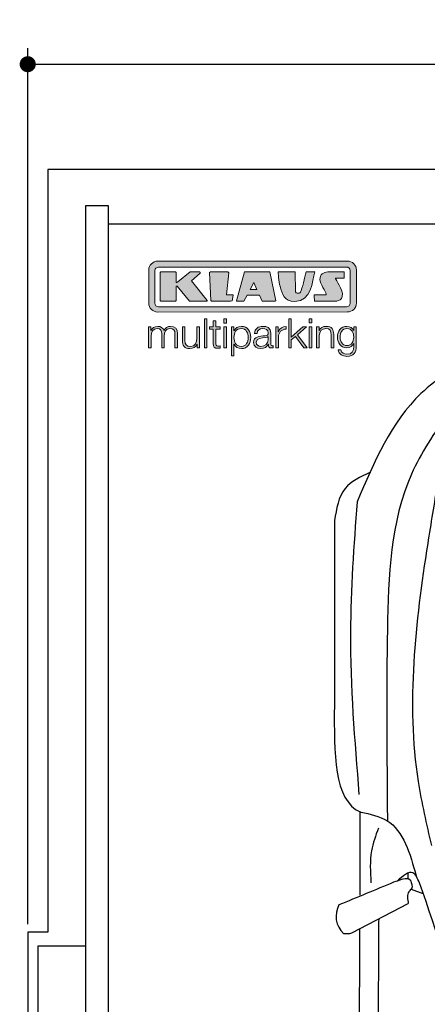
# Model space of a CAD drawing. Header units: millimetres. Extents: x -20 to 5911, y -1152 to 5573.
# Tile 2 of 4: x -20 to 995, y 3120 to 5573. Entities that reach past the tile are written whole.
import ezdxf

# ---------------------------------------------------------------- set-up
doc = ezdxf.new("R2010")
doc.units = ezdxf.units.MM
for name, color, linetype in [('4', 3, 'Continuous'), ('5', 3, 'Continuous'), ('Car', 10, 'Continuous'), ('Logo', 7, 'Continuous')]:
    doc.layers.add(name, color=color, linetype=linetype)
doc.styles.get("Standard").update_dxf_attribs({"font": 'ISOCP.SHX'})
doc.dimstyles.new('GEN-ISO', dxfattribs={"dimscale": 20, "dimtxt": 3.5, "dimasz": 2, "dimexe": 2, "dimexo": 1, "dimgap": 1.5, "dimtad": 1, "dimdec": 1, "dimdsep": 46, "dimtxsty": 'STANDARD', "dimblk": 'PUNKT', "dimcen": 2, "dimclrd": 256, "dimclre": 256, "dimclrt": 2, "dimadec": 0, "dimazin": 0, "dimtp": 0.1, "dimtm": 0.1, "dimtfac": 0.71, "dimtdec": 1, "dimtmove": 2, "dimatfit": 3, "dimldrblk": 'PUNKT', "dimfxl": 1, "dimtolj": 1, "dimarcsym": 0})

# ---------------------------------------------------------------- blocks, each defined once
blk = doc.blocks.new('PUNKT')
at = {"layer": '4', "color": 0, "linetype": 'ByBlock'}
blk.add_line((-0.5, 0), (-1, 0), dxfattribs=at)
at = {"layer": '4', "color": 0, "linetype": 'ByBlock', "const_width": 0.5}
blk.add_lwpolyline([(-0.25, 0, 1), (0.25, 0, 1)], format="xyb", close=True, dxfattribs=at)
blk = doc.blocks.new('*D6')
at = {"layer": '5', "lineweight": -2}
for p, q in [((0, 3320), (0, 5502.1)), ((5400, 3320), (5400, 5502.1)), ((40, 5462.1), (5360, 5462.1))]:
    blk.add_line(p, q, dxfattribs=at)
at = {"layer": 'DEFPOINTS', "color": 0}
for p in [(5400, 5462.1), (0, 3300), (5400, 3300)]:
    blk.add_point(p, dxfattribs=at)
at = {"layer": '5', "lineweight": -2, "xscale": 40, "yscale": 40, "zscale": 40, "rotation": 180}
blk.add_blockref('PUNKT', (0, 5462.1), dxfattribs=at)
at = {"layer": '5', "lineweight": -2, "xscale": 40, "yscale": 40, "zscale": 40}
blk.add_blockref('PUNKT', (5400, 5462.1), dxfattribs=at)
at = {"layer": '5', "color": 2, "insert": (2700, 5527.1), "char_height": 70, "attachment_point": 5}
blk.add_mtext('540', dxfattribs=at)
blk = doc.blocks.new('KLAUS')
at = {"layer": 'Logo'}
h = blk.add_hatch(color=8, dxfattribs=at)
h.dxf.hatch_style = 2
edge = h.paths.add_edge_path()
edge.add_spline(control_points=[(3.6, 29.09), (2.88, 29.09), (2.3, 28.51), (2.3, 27.8), (2.3, 27.8), (2.3, 16.11), (2.3, 16.11), (2.3, 15.39), (2.88, 14.81), (3.6, 14.81), (3.6, 14.81), (71.16, 14.81), (71.16, 14.81), (71.88, 14.81), (72.46, 15.39), (72.46, 16.11), (72.46, 16.11), (72.46, 27.8), (72.46, 27.8), (72.46, 28.51), (71.88, 29.09), (71.16, 29.09), (71.16, 29.09), (3.6, 29.09), (3.6, 29.09), (3.6, 29.09), (3.6, 29.09), (3.6, 29.09)], knot_values=[0, 0, 0, 0, 1, 1, 1, 2, 2, 2, 3, 3, 3, 4, 4, 4, 5, 5, 5, 6, 6, 6, 7, 7, 7, 8, 8, 8, 9, 9, 9, 9], degree=3, periodic=0)
edge = h.paths.add_edge_path()
edge.add_spline(control_points=[(3.35, 31.23), (3.35, 31.23), (71.47, 31.23), (71.47, 31.23), (73.26, 31.23), (74.71, 29.77), (74.71, 27.99), (74.71, 27.99), (74.71, 16.17), (74.71, 16.17), (74.71, 14.38), (73.26, 12.93), (71.47, 12.93), (71.47, 12.93), (3.35, 12.93), (3.35, 12.93), (1.56, 12.93), (0.11, 14.38), (0.11, 16.17), (0.11, 16.17), (0.11, 27.99), (0.11, 27.99), (0.11, 29.77), (1.56, 31.23), (3.35, 31.23), (3.35, 31.23), (3.35, 31.23), (3.35, 31.23)], knot_values=[0, 0, 0, 0, 1, 1, 1, 2, 2, 2, 3, 3, 3, 4, 4, 4, 5, 5, 5, 6, 6, 6, 7, 7, 7, 8, 8, 8, 9, 9, 9, 9], degree=3, periodic=0)
h = blk.add_hatch(color=8, dxfattribs=at)
h.dxf.hatch_style = 2
edge = h.paths.add_edge_path()
edge.add_spline(control_points=[(4.5, 27.33), (4.5, 27.33), (9.7, 27.33), (9.7, 27.33), (9.84, 27.33), (9.96, 27.22), (9.96, 27.08), (9.96, 27.08), (9.96, 23.69), (9.96, 23.69), (9.96, 23.69), (9.94, 23.64), (10.04, 23.59), (10.14, 23.53), (10.2, 23.57), (10.2, 23.57), (10.2, 23.57), (10.51, 23.75), (10.51, 23.75), (10.51, 23.75), (14.94, 27.33), (14.94, 27.33), (14.94, 27.33), (18.41, 27.33), (18.41, 27.33), (18.41, 27.33), (18.49, 27.33), (18.56, 27.2), (18.65, 27.04), (18.53, 26.91), (18.53, 26.91), (18.53, 26.91), (15.49, 24.11), (15.49, 24.11), (15.49, 24.11), (21.14, 17.06), (21.14, 17.06), (21.14, 17.06), (21.13, 16.91), (21.13, 16.91), (21.08, 16.84), (20.99, 16.82), (20.99, 16.82), (20.99, 16.82), (14.7, 16.82), (14.7, 16.82), (14.7, 16.82), (10.26, 22.17), (10.26, 22.17), (10.26, 22.17), (10.19, 22.24), (10.08, 22.21), (9.97, 22.18), (9.96, 22.11), (9.96, 22.11), (9.96, 22.11), (9.96, 17.08), (9.96, 17.08), (9.96, 16.94), (9.84, 16.82), (9.7, 16.82), (9.7, 16.82), (4.5, 16.82), (4.5, 16.82), (4.36, 16.82), (4.25, 16.94), (4.25, 17.08), (4.25, 17.08), (4.25, 27.08), (4.25, 27.08), (4.25, 27.22), (4.36, 27.33), (4.5, 27.33), (4.5, 27.33), (4.5, 27.33), (4.5, 27.33)], knot_values=[0, 0, 0, 0, 1, 1, 1, 2, 2, 2, 3, 3, 3, 4, 4, 4, 5, 5, 5, 6, 6, 6, 7, 7, 7, 8, 8, 8, 9, 9, 9, 10, 10, 10, 11, 11, 11, 12, 12, 12, 13, 13, 13, 14, 14, 14, 15, 15, 15, 16, 16, 16, 17, 17, 17, 18, 18, 18, 19, 19, 19, 20, 20, 20, 21, 21, 21, 22, 22, 22, 23, 23, 23, 24, 24, 24, 25, 25, 25, 25], degree=3, periodic=0)
h = blk.add_hatch(color=8, dxfattribs=at)
h.dxf.hatch_style = 2
h.paths.add_polyline_path([(22.42, 17.06), (21.97, 27.15), (22.24, 27.33), (28.55, 27.33), (28.86, 26.97), (28.01, 19.08), (30.26, 19.07), (30.44, 18.95), (30.08, 16.95), (29.49, 16.82), (22.6, 16.82)])
h = blk.add_hatch(color=8, dxfattribs=at)
h.paths.add_polyline_path([(36.52, 21.01), (38.93, 21.01), (37.87, 23.57)])
h.paths.add_polyline_path([(34.52, 27.33), (43.65, 27.33), (45.76, 16.94), (45.57, 16.82), (40.83, 16.82), (39.89, 18.95), (35.42, 18.95), (34.27, 16.82), (31.78, 16.82), (31.66, 17)])
h = blk.add_hatch(color=8, dxfattribs=at)
h.dxf.hatch_style = 2
edge = h.paths.add_edge_path()
edge.add_spline(control_points=[(52.69, 27.32), (52.69, 27.32), (52.88, 20.14), (52.88, 20.14), (53.01, 19.89), (53.2, 19.77), (53.43, 19.71), (53.91, 19.59), (54.43, 19.57), (54.64, 20.03), (55.23, 21.34), (56.27, 25.45), (56.6, 27.33), (56.6, 27.33), (59.77, 27.33), (59.77, 27.33), (58.77, 23.9), (58.56, 16.82), (52.63, 16.76), (48.72, 16.72), (48.01, 19.35), (47.27, 22.24), (46.89, 23.68), (46.54, 27.33), (46.54, 27.33), (46.54, 27.33), (52.69, 27.32), (52.69, 27.32), (52.69, 27.32), (52.69, 27.32), (52.69, 27.32)], knot_values=[0, 0, 0, 0, 1, 1, 1, 2, 2, 2, 3, 3, 3, 4, 4, 4, 5, 5, 5, 6, 6, 6, 7, 7, 7, 8, 8, 8, 9, 9, 9, 10, 10, 10, 10], degree=3, periodic=0)
h = blk.add_hatch(color=8, dxfattribs=at)
h.dxf.hatch_style = 2
edge = h.paths.add_edge_path()
edge.add_spline(control_points=[(64.46, 27.33), (64.46, 27.33), (70.31, 27.33), (70.31, 27.33), (70.31, 26.52), (70.31, 26.02), (70.31, 25.12), (70.31, 25.12), (67.3, 25.12), (67.3, 25.12), (67.24, 25.04), (67.25, 25.11), (67.25, 24.91), (67.25, 24.88), (69.73, 20.38), (69.73, 19.57), (69.73, 16.4), (67.22, 16.81), (65.9, 16.82), (65.9, 16.82), (59.59, 16.82), (59.59, 16.82), (59.59, 17.76), (59.59, 18.23), (59.59, 19.14), (59.59, 19.14), (63.75, 19.14), (63.75, 19.14), (63.82, 19.22), (63.81, 19.11), (63.81, 19.31), (63.81, 20.32), (61.58, 23.06), (61.58, 24.63), (61.58, 26.33), (62.83, 27.34), (64.46, 27.33), (64.46, 27.33), (64.46, 27.33), (64.46, 27.33)], knot_values=[0, 0, 0, 0, 1, 1, 1, 2, 2, 2, 3, 3, 3, 4, 4, 4, 5, 5, 5, 6, 6, 6, 7, 7, 7, 8, 8, 8, 9, 9, 9, 10, 10, 10, 11, 11, 11, 12, 12, 12, 13, 13, 13, 13], degree=3, periodic=0)
h = blk.add_hatch(color=30, dxfattribs=at)
h.dxf.hatch_style = 2
edge = h.paths.add_edge_path()
edge.add_spline(control_points=[(0, 0), (0, 0), (0.92, 0), (0.92, 0), (0.92, 0), (0.92, 4.22), (0.92, 4.22), (0.94, 5.8), (1.58, 7), (3.18, 7), (4.35, 7), (4.77, 6.15), (4.76, 5.12), (4.76, 5.12), (4.76, 0), (4.76, 0), (4.76, 0), (5.68, 0), (5.68, 0), (5.68, 0), (5.68, 4.27), (5.68, 4.27), (5.68, 5.68), (6.14, 7), (7.73, 7), (9.05, 7), (9.52, 6.32), (9.52, 5.08), (9.52, 5.08), (9.52, 0), (9.52, 0), (9.52, 0), (10.44, 0), (10.44, 0), (10.44, 0), (10.44, 5.12), (10.44, 5.12), (10.44, 6.91), (9.59, 7.77), (7.94, 7.77), (6.94, 7.77), (5.99, 7.29), (5.54, 6.3), (5.26, 7.29), (4.36, 7.77), (3.37, 7.77), (2.17, 7.77), (1.38, 7.19), (0.89, 6.28), (0.89, 6.28), (0.85, 6.28), (0.85, 6.28), (0.85, 6.28), (0.85, 7.55), (0.85, 7.55), (0.85, 7.55), (0, 7.55), (0, 7.55), (0, 7.55), (0, 0), (0, 0), (0, 0), (0, 0), (0, 0)], knot_values=[0, 0, 0, 0, 1, 1, 1, 2, 2, 2, 3, 3, 3, 4, 4, 4, 5, 5, 5, 6, 6, 6, 7, 7, 7, 8, 8, 8, 9, 9, 9, 10, 10, 10, 11, 11, 11, 12, 12, 12, 13, 13, 13, 14, 14, 14, 15, 15, 15, 16, 16, 16, 17, 17, 17, 18, 18, 18, 19, 19, 19, 20, 20, 20, 21, 21, 21, 21], degree=3, periodic=0)
h = blk.add_hatch(color=30, dxfattribs=at)
h.dxf.hatch_style = 2
edge = h.paths.add_edge_path()
edge.add_spline(control_points=[(18.31, 7.55), (18.31, 7.55), (17.39, 7.55), (17.39, 7.55), (17.39, 7.55), (17.39, 3.59), (17.39, 3.59), (17.39, 2.05), (16.7, 0.56), (15.12, 0.56), (13.66, 0.56), (13.15, 1.27), (13.1, 2.64), (13.1, 2.64), (13.1, 7.55), (13.1, 7.55), (13.1, 7.55), (12.18, 7.55), (12.18, 7.55), (12.18, 7.55), (12.18, 2.65), (12.18, 2.65), (12.18, 0.89), (12.93, -0.22), (14.83, -0.22), (15.96, -0.22), (16.95, 0.35), (17.44, 1.36), (17.44, 1.36), (17.47, 1.36), (17.47, 1.36), (17.47, 1.36), (17.47, 0), (17.47, 0), (17.47, 0), (18.31, 0), (18.31, 0), (18.31, 0), (18.31, 7.55), (18.31, 7.55), (18.31, 7.55), (18.31, 7.55), (18.31, 7.55)], knot_values=[0, 0, 0, 0, 1, 1, 1, 2, 2, 2, 3, 3, 3, 4, 4, 4, 5, 5, 5, 6, 6, 6, 7, 7, 7, 8, 8, 8, 9, 9, 9, 10, 10, 10, 11, 11, 11, 12, 12, 12, 13, 13, 13, 14, 14, 14, 14], degree=3, periodic=0)
h = blk.add_hatch(color=30, dxfattribs=at)
h.dxf.hatch_style = 2
h.paths.add_polyline_path([(20.07, 0), (20.99, 0), (20.99, 10.45), (20.07, 10.45)])
h = blk.add_hatch(color=30, dxfattribs=at)
h.dxf.hatch_style = 2
edge = h.paths.add_edge_path()
edge.add_spline(control_points=[(24.22, 9.82), (24.22, 9.82), (23.3, 9.82), (23.3, 9.82), (23.3, 9.82), (23.3, 7.55), (23.3, 7.55), (23.3, 7.55), (21.98, 7.55), (21.98, 7.55), (21.98, 7.55), (21.98, 6.78), (21.98, 6.78), (21.98, 6.78), (23.3, 6.78), (23.3, 6.78), (23.3, 6.78), (23.3, 1.61), (23.3, 1.61), (23.28, 0.32), (23.71, -0.09), (24.94, -0.09), (25.22, -0.09), (25.48, -0.06), (25.76, -0.06), (25.76, -0.06), (25.76, 0.73), (25.76, 0.73), (25.5, 0.7), (25.23, 0.69), (24.97, 0.69), (24.31, 0.73), (24.22, 1.08), (24.22, 1.68), (24.22, 1.68), (24.22, 6.78), (24.22, 6.78), (24.22, 6.78), (25.76, 6.78), (25.76, 6.78), (25.76, 6.78), (25.76, 7.55), (25.76, 7.55), (25.76, 7.55), (24.22, 7.55), (24.22, 7.55), (24.22, 7.55), (24.22, 9.82), (24.22, 9.82), (24.22, 9.82), (24.22, 9.82), (24.22, 9.82)], knot_values=[0, 0, 0, 0, 1, 1, 1, 2, 2, 2, 3, 3, 3, 4, 4, 4, 5, 5, 5, 6, 6, 6, 7, 7, 7, 8, 8, 8, 9, 9, 9, 10, 10, 10, 11, 11, 11, 12, 12, 12, 13, 13, 13, 14, 14, 14, 15, 15, 15, 16, 16, 16, 17, 17, 17, 17], degree=3, periodic=0)
h = blk.add_hatch(color=30, dxfattribs=at)
h.paths.add_polyline_path([(27.1, 0), (28.03, 0), (28.03, 7.55), (27.1, 7.55)])
h.paths.add_polyline_path([(27.1, 8.98), (28.03, 8.98), (28.03, 10.45), (27.1, 10.45)])
h = blk.add_hatch(color=30, dxfattribs=at)
edge = h.paths.add_edge_path()
edge.add_spline(control_points=[(35.84, 3.78), (35.84, 2.21), (35.12, 0.56), (33.37, 0.56), (31.4, 0.56), (30.72, 2.21), (30.72, 3.78), (30.72, 5.49), (31.33, 7), (33.37, 7), (35.12, 7), (35.84, 5.34), (35.84, 3.78), (35.84, 3.78), (35.84, 3.78), (35.84, 3.78)], knot_values=[0, 0, 0, 0, 1, 1, 1, 2, 2, 2, 3, 3, 3, 4, 4, 4, 5, 5, 5, 5], degree=3, periodic=0)
edge = h.paths.add_edge_path()
edge.add_spline(control_points=[(29.79, -2.8), (29.79, -2.8), (30.72, -2.8), (30.72, -2.8), (30.72, -2.8), (30.72, 1.43), (30.72, 1.43), (30.72, 1.43), (30.74, 1.43), (30.74, 1.43), (31.14, 0.35), (32.24, -0.22), (33.37, -0.22), (35.66, -0.22), (36.76, 1.64), (36.76, 3.78), (36.76, 5.91), (35.66, 7.77), (33.37, 7.77), (32.15, 7.77), (31.1, 7.14), (30.67, 6.12), (30.67, 6.12), (30.64, 6.12), (30.64, 6.12), (30.64, 6.12), (30.64, 7.55), (30.64, 7.55), (30.64, 7.55), (29.79, 7.55), (29.79, 7.55), (29.79, 7.55), (29.79, -2.8), (29.79, -2.8), (29.79, -2.8), (29.79, -2.8), (29.79, -2.8)], knot_values=[0, 0, 0, 0, 1, 1, 1, 2, 2, 2, 3, 3, 3, 4, 4, 4, 5, 5, 5, 6, 6, 6, 7, 7, 7, 8, 8, 8, 9, 9, 9, 10, 10, 10, 11, 11, 11, 12, 12, 12, 12], degree=3, periodic=0)
h = blk.add_hatch(color=30, dxfattribs=at)
edge = h.paths.add_edge_path()
edge.add_spline(control_points=[(43.03, 2.93), (43.04, 1.45), (41.8, 0.56), (40.39, 0.56), (39.53, 0.56), (38.71, 1.13), (38.71, 2.05), (38.71, 3.53), (40.66, 3.51), (42.22, 3.79), (42.47, 3.84), (42.88, 3.91), (43, 4.13), (43, 4.13), (43.03, 4.13), (43.03, 4.13), (43.03, 4.13), (43.03, 2.93), (43.03, 2.93), (43.03, 2.93), (43.03, 2.93), (43.03, 2.93)], knot_values=[0, 0, 0, 0, 1, 1, 1, 2, 2, 2, 3, 3, 3, 4, 4, 4, 5, 5, 5, 6, 6, 6, 7, 7, 7, 7], degree=3, periodic=0)
edge = h.paths.add_edge_path()
edge.add_spline(control_points=[(39.03, 5.24), (39.06, 6.47), (39.91, 7), (41.05, 7), (42.14, 7), (43.03, 6.69), (43.03, 5.45), (43.03, 4.61), (42.6, 4.51), (41.84, 4.42), (39.85, 4.19), (37.79, 4.11), (37.79, 1.99), (37.79, 0.47), (38.93, -0.22), (40.32, -0.22), (41.77, -0.22), (42.43, 0.34), (43.07, 1.32), (43.07, 1.32), (43.1, 1.32), (43.1, 1.32), (43.1, 0.53), (43.25, 0), (44.19, 0), (44.43, 0), (44.58, 0.01), (44.79, 0.06), (44.79, 0.06), (44.79, 0.83), (44.79, 0.83), (44.71, 0.81), (44.6, 0.78), (44.49, 0.78), (44.13, 0.78), (43.95, 0.98), (43.95, 1.33), (43.95, 1.33), (43.95, 5.34), (43.95, 5.34), (43.95, 7.36), (42.5, 7.77), (41.17, 7.77), (39.44, 7.77), (38.2, 7.01), (38.11, 5.24), (38.11, 5.24), (39.03, 5.24), (39.03, 5.24), (39.03, 5.24), (39.03, 5.24), (39.03, 5.24)], knot_values=[0, 0, 0, 0, 1, 1, 1, 2, 2, 2, 3, 3, 3, 4, 4, 4, 5, 5, 5, 6, 6, 6, 7, 7, 7, 8, 8, 8, 9, 9, 9, 10, 10, 10, 11, 11, 11, 12, 12, 12, 13, 13, 13, 14, 14, 14, 15, 15, 15, 16, 16, 16, 17, 17, 17, 17], degree=3, periodic=0)
h = blk.add_hatch(color=30, dxfattribs=at)
h.dxf.hatch_style = 2
edge = h.paths.add_edge_path()
edge.add_spline(control_points=[(45.79, 0), (45.79, 0), (46.71, 0), (46.71, 0), (46.71, 0), (46.71, 4.03), (46.71, 4.03), (46.71, 5.59), (47.85, 6.82), (49.52, 6.73), (49.52, 6.73), (49.52, 7.66), (49.52, 7.66), (48.16, 7.72), (47.14, 7), (46.67, 5.78), (46.67, 5.78), (46.64, 5.78), (46.64, 5.78), (46.64, 5.78), (46.64, 7.55), (46.64, 7.55), (46.64, 7.55), (45.79, 7.55), (45.79, 7.55), (45.79, 7.55), (45.79, 0), (45.79, 0), (45.79, 0), (45.79, 0), (45.79, 0)], knot_values=[0, 0, 0, 0, 1, 1, 1, 2, 2, 2, 3, 3, 3, 4, 4, 4, 5, 5, 5, 6, 6, 6, 7, 7, 7, 8, 8, 8, 9, 9, 9, 10, 10, 10, 10], degree=3, periodic=0)
h = blk.add_hatch(color=30, dxfattribs=at)
h.dxf.hatch_style = 2
h.paths.add_polyline_path([(50.4, 0), (51.32, 0), (51.32, 2.87), (52.82, 4.11), (55.8, 0), (56.96, 0), (53.52, 4.76), (56.74, 7.55), (55.51, 7.55), (51.32, 3.89), (51.32, 10.45), (50.4, 10.45)])
h = blk.add_hatch(color=30, dxfattribs=at)
h.paths.add_polyline_path([(57.74, 0), (58.66, 0), (58.66, 7.55), (57.74, 7.55)])
h.paths.add_polyline_path([(57.74, 8.98), (58.66, 8.98), (58.66, 10.45), (57.74, 10.45)])
h = blk.add_hatch(color=30, dxfattribs=at)
h.dxf.hatch_style = 2
edge = h.paths.add_edge_path()
edge.add_spline(control_points=[(60.41, 0), (60.41, 0), (61.33, 0), (61.33, 0), (61.33, 0), (61.33, 4.41), (61.33, 4.41), (61.36, 5.89), (62.24, 7), (63.7, 7), (65.2, 7), (65.62, 6.02), (65.62, 4.71), (65.62, 4.71), (65.62, 0), (65.62, 0), (65.62, 0), (66.54, 0), (66.54, 0), (66.54, 0), (66.54, 4.86), (66.54, 4.86), (66.54, 6.66), (65.9, 7.77), (63.78, 7.77), (62.71, 7.77), (61.7, 7.16), (61.36, 6.25), (61.36, 6.25), (61.33, 6.25), (61.33, 6.25), (61.33, 6.25), (61.33, 7.55), (61.33, 7.55), (61.33, 7.55), (60.41, 7.55), (60.41, 7.55), (60.41, 7.55), (60.41, 0), (60.41, 0), (60.41, 0), (60.41, 0), (60.41, 0)], knot_values=[0, 0, 0, 0, 1, 1, 1, 2, 2, 2, 3, 3, 3, 4, 4, 4, 5, 5, 5, 6, 6, 6, 7, 7, 7, 8, 8, 8, 9, 9, 9, 10, 10, 10, 11, 11, 11, 12, 12, 12, 13, 13, 13, 14, 14, 14, 14], degree=3, periodic=0)
h = blk.add_hatch(color=30, dxfattribs=at)
edge = h.paths.add_edge_path()
edge.add_spline(control_points=[(71.32, 0.86), (69.62, 0.86), (68.83, 2.34), (68.83, 3.86), (68.83, 5.43), (69.56, 7), (71.32, 7), (73.06, 7), (73.75, 5.34), (73.75, 3.86), (73.75, 2.33), (72.91, 0.86), (71.32, 0.86), (71.32, 0.86), (71.32, 0.86), (71.32, 0.86)], knot_values=[0, 0, 0, 0, 1, 1, 1, 2, 2, 2, 3, 3, 3, 4, 4, 4, 5, 5, 5, 5], degree=3, periodic=0)
edge = h.paths.add_edge_path()
edge.add_spline(control_points=[(74.67, 7.55), (74.67, 7.55), (73.75, 7.55), (73.75, 7.55), (73.75, 7.55), (73.75, 6.25), (73.75, 6.25), (73.75, 6.25), (73.72, 6.25), (73.72, 6.25), (73.35, 7.09), (72.41, 7.77), (71.32, 7.77), (69.13, 7.77), (67.9, 6.05), (67.9, 3.97), (67.9, 1.82), (68.9, 0.09), (71.32, 0.09), (72.4, 0.09), (73.29, 0.72), (73.72, 1.64), (73.72, 1.64), (73.75, 1.64), (73.75, 1.64), (73.75, 1.64), (73.75, 0.61), (73.75, 0.61), (73.75, -1.23), (73.01, -2.24), (71.32, -2.24), (70.29, -2.24), (69.31, -1.85), (69.1, -0.73), (69.1, -0.73), (68.18, -0.73), (68.18, -0.73), (68.31, -2.34), (69.81, -3.02), (71.32, -3.02), (73.79, -3.02), (74.65, -1.64), (74.67, 0.61), (74.67, 0.61), (74.67, 7.55), (74.67, 7.55), (74.67, 7.55), (74.67, 7.55), (74.67, 7.55)], knot_values=[0, 0, 0, 0, 1, 1, 1, 2, 2, 2, 3, 3, 3, 4, 4, 4, 5, 5, 5, 6, 6, 6, 7, 7, 7, 8, 8, 8, 9, 9, 9, 10, 10, 10, 11, 11, 11, 12, 12, 12, 13, 13, 13, 14, 14, 14, 15, 15, 15, 16, 16, 16, 16], degree=3, periodic=0)
at = {"layer": 'Logo', "lineweight": 0}
for points in [[(22.42, 17.06), (21.97, 27.15), (22.24, 27.33), (28.55, 27.33), (28.86, 26.97), (28.01, 19.08), (30.26, 19.07), (30.44, 18.95), (30.08, 16.95), (29.49, 16.82), (22.6, 16.82), (22.42, 17.06), (22.42, 17.06)], [(34.52, 27.33), (43.65, 27.33), (45.76, 16.94), (45.57, 16.82), (40.83, 16.82), (39.89, 18.95), (35.42, 18.95), (34.27, 16.82), (31.78, 16.82), (31.66, 17), (34.52, 27.33), (34.52, 27.33)], [(36.52, 21.01), (38.93, 21.01), (37.87, 23.57), (36.52, 21.01), (36.52, 21.01)], [(20.07, 0), (20.99, 0), (20.99, 10.45), (20.07, 10.45), (20.07, 0), (20.07, 0)], [(27.1, 8.98), (28.03, 8.98), (28.03, 10.45), (27.1, 10.45), (27.1, 8.98), (27.1, 8.98)], [(27.1, 0), (28.03, 0), (28.03, 7.55), (27.1, 7.55), (27.1, 0), (27.1, 0)], [(50.4, 0), (51.32, 0), (51.32, 2.87), (52.82, 4.11), (55.8, 0), (56.96, 0), (53.52, 4.76), (56.74, 7.55), (55.51, 7.55), (51.32, 3.89), (51.32, 10.45), (50.4, 10.45), (50.4, 0), (50.4, 0)], [(57.74, 8.98), (58.66, 8.98), (58.66, 10.45), (57.74, 10.45), (57.74, 8.98), (57.74, 8.98)], [(57.74, 0), (58.66, 0), (58.66, 7.55), (57.74, 7.55), (57.74, 0), (57.74, 0)]]:
    blk.add_lwpolyline(points, dxfattribs=at)
for points, knots in [([(3.35, 31.23), (3.35, 31.23), (71.47, 31.23), (71.47, 31.23), (73.26, 31.23), (74.71, 29.77), (74.71, 27.99), (74.71, 27.99), (74.71, 16.17), (74.71, 16.17), (74.71, 14.38), (73.26, 12.93), (71.47, 12.93), (71.47, 12.93), (3.35, 12.93), (3.35, 12.93), (1.56, 12.93), (0.11, 14.38), (0.11, 16.17), (0.11, 16.17), (0.11, 27.99), (0.11, 27.99), (0.11, 29.77), (1.56, 31.23), (3.35, 31.23), (3.35, 31.23), (3.35, 31.23), (3.35, 31.23)], [0, 0, 0, 0, 1, 1, 1, 2, 2, 2, 3, 3, 3, 4, 4, 4, 5, 5, 5, 6, 6, 6, 7, 7, 7, 8, 8, 8, 9, 9, 9, 9]), ([(3.6, 29.09), (2.88, 29.09), (2.3, 28.51), (2.3, 27.8), (2.3, 27.8), (2.3, 16.11), (2.3, 16.11), (2.3, 15.39), (2.88, 14.81), (3.6, 14.81), (3.6, 14.81), (71.16, 14.81), (71.16, 14.81), (71.88, 14.81), (72.46, 15.39), (72.46, 16.11), (72.46, 16.11), (72.46, 27.8), (72.46, 27.8), (72.46, 28.51), (71.88, 29.09), (71.16, 29.09), (71.16, 29.09), (3.6, 29.09), (3.6, 29.09), (3.6, 29.09), (3.6, 29.09), (3.6, 29.09)], [0, 0, 0, 0, 1, 1, 1, 2, 2, 2, 3, 3, 3, 4, 4, 4, 5, 5, 5, 6, 6, 6, 7, 7, 7, 8, 8, 8, 9, 9, 9, 9]), ([(4.5, 27.33), (4.5, 27.33), (9.7, 27.33), (9.7, 27.33), (9.84, 27.33), (9.96, 27.22), (9.96, 27.08), (9.96, 27.08), (9.96, 23.69), (9.96, 23.69), (9.96, 23.69), (9.94, 23.64), (10.04, 23.59), (10.14, 23.53), (10.2, 23.57), (10.2, 23.57), (10.2, 23.57), (10.51, 23.75), (10.51, 23.75), (10.51, 23.75), (14.94, 27.33), (14.94, 27.33), (14.94, 27.33), (18.41, 27.33), (18.41, 27.33), (18.41, 27.33), (18.49, 27.33), (18.56, 27.2), (18.65, 27.04), (18.53, 26.91), (18.53, 26.91), (18.53, 26.91), (15.49, 24.11), (15.49, 24.11), (15.49, 24.11), (21.14, 17.06), (21.14, 17.06), (21.14, 17.06), (21.13, 16.91), (21.13, 16.91), (21.08, 16.84), (20.99, 16.82), (20.99, 16.82), (20.99, 16.82), (14.7, 16.82), (14.7, 16.82), (14.7, 16.82), (10.26, 22.17), (10.26, 22.17), (10.26, 22.17), (10.19, 22.24), (10.08, 22.21), (9.97, 22.18), (9.96, 22.11), (9.96, 22.11), (9.96, 22.11), (9.96, 17.08), (9.96, 17.08), (9.96, 16.94), (9.84, 16.82), (9.7, 16.82), (9.7, 16.82), (4.5, 16.82), (4.5, 16.82), (4.36, 16.82), (4.25, 16.94), (4.25, 17.08), (4.25, 17.08), (4.25, 27.08), (4.25, 27.08), (4.25, 27.22), (4.36, 27.33), (4.5, 27.33), (4.5, 27.33), (4.5, 27.33), (4.5, 27.33)], [0, 0, 0, 0, 1, 1, 1, 2, 2, 2, 3, 3, 3, 4, 4, 4, 5, 5, 5, 6, 6, 6, 7, 7, 7, 8, 8, 8, 9, 9, 9, 10, 10, 10, 11, 11, 11, 12, 12, 12, 13, 13, 13, 14, 14, 14, 15, 15, 15, 16, 16, 16, 17, 17, 17, 18, 18, 18, 19, 19, 19, 20, 20, 20, 21, 21, 21, 22, 22, 22, 23, 23, 23, 24, 24, 24, 25, 25, 25, 25]), ([(52.69, 27.32), (52.69, 27.32), (52.88, 20.14), (52.88, 20.14), (53.01, 19.89), (53.2, 19.77), (53.43, 19.71), (53.91, 19.59), (54.43, 19.57), (54.64, 20.03), (55.23, 21.34), (56.27, 25.45), (56.6, 27.33), (56.6, 27.33), (59.77, 27.33), (59.77, 27.33), (58.77, 23.9), (58.56, 16.82), (52.63, 16.76), (48.72, 16.72), (48.01, 19.35), (47.27, 22.24), (46.89, 23.68), (46.54, 27.33), (46.54, 27.33), (46.54, 27.33), (52.69, 27.32), (52.69, 27.32), (52.69, 27.32), (52.69, 27.32), (52.69, 27.32)], [0, 0, 0, 0, 1, 1, 1, 2, 2, 2, 3, 3, 3, 4, 4, 4, 5, 5, 5, 6, 6, 6, 7, 7, 7, 8, 8, 8, 9, 9, 9, 10, 10, 10, 10]), ([(64.46, 27.33), (64.46, 27.33), (70.31, 27.33), (70.31, 27.33), (70.31, 26.52), (70.31, 26.02), (70.31, 25.12), (70.31, 25.12), (67.3, 25.12), (67.3, 25.12), (67.24, 25.04), (67.25, 25.11), (67.25, 24.91), (67.25, 24.88), (69.73, 20.38), (69.73, 19.57), (69.73, 16.4), (67.22, 16.81), (65.9, 16.82), (65.9, 16.82), (59.59, 16.82), (59.59, 16.82), (59.59, 17.76), (59.59, 18.23), (59.59, 19.14), (59.59, 19.14), (63.75, 19.14), (63.75, 19.14), (63.82, 19.22), (63.81, 19.11), (63.81, 19.31), (63.81, 20.32), (61.58, 23.06), (61.58, 24.63), (61.58, 26.33), (62.83, 27.34), (64.46, 27.33), (64.46, 27.33), (64.46, 27.33), (64.46, 27.33)], [0, 0, 0, 0, 1, 1, 1, 2, 2, 2, 3, 3, 3, 4, 4, 4, 5, 5, 5, 6, 6, 6, 7, 7, 7, 8, 8, 8, 9, 9, 9, 10, 10, 10, 11, 11, 11, 12, 12, 12, 13, 13, 13, 13]), ([(0, 0), (0, 0), (0.92, 0), (0.92, 0), (0.92, 0), (0.92, 4.22), (0.92, 4.22), (0.94, 5.8), (1.58, 7), (3.18, 7), (4.35, 7), (4.77, 6.15), (4.76, 5.12), (4.76, 5.12), (4.76, 0), (4.76, 0), (4.76, 0), (5.68, 0), (5.68, 0), (5.68, 0), (5.68, 4.27), (5.68, 4.27), (5.68, 5.68), (6.14, 7), (7.73, 7), (9.05, 7), (9.52, 6.32), (9.52, 5.08), (9.52, 5.08), (9.52, 0), (9.52, 0), (9.52, 0), (10.44, 0), (10.44, 0), (10.44, 0), (10.44, 5.12), (10.44, 5.12), (10.44, 6.91), (9.59, 7.77), (7.94, 7.77), (6.94, 7.77), (5.99, 7.29), (5.54, 6.3), (5.26, 7.29), (4.36, 7.77), (3.37, 7.77), (2.17, 7.77), (1.38, 7.19), (0.89, 6.28), (0.89, 6.28), (0.85, 6.28), (0.85, 6.28), (0.85, 6.28), (0.85, 7.55), (0.85, 7.55), (0.85, 7.55), (0, 7.55), (0, 7.55), (0, 7.55), (0, 0), (0, 0), (0, 0), (0, 0), (0, 0)], [0, 0, 0, 0, 1, 1, 1, 2, 2, 2, 3, 3, 3, 4, 4, 4, 5, 5, 5, 6, 6, 6, 7, 7, 7, 8, 8, 8, 9, 9, 9, 10, 10, 10, 11, 11, 11, 12, 12, 12, 13, 13, 13, 14, 14, 14, 15, 15, 15, 16, 16, 16, 17, 17, 17, 18, 18, 18, 19, 19, 19, 20, 20, 20, 21, 21, 21, 21]), ([(18.31, 7.55), (18.31, 7.55), (17.39, 7.55), (17.39, 7.55), (17.39, 7.55), (17.39, 3.59), (17.39, 3.59), (17.39, 2.05), (16.7, 0.56), (15.12, 0.56), (13.66, 0.56), (13.15, 1.27), (13.1, 2.64), (13.1, 2.64), (13.1, 7.55), (13.1, 7.55), (13.1, 7.55), (12.18, 7.55), (12.18, 7.55), (12.18, 7.55), (12.18, 2.65), (12.18, 2.65), (12.18, 0.89), (12.93, -0.22), (14.83, -0.22), (15.96, -0.22), (16.95, 0.35), (17.44, 1.36), (17.44, 1.36), (17.47, 1.36), (17.47, 1.36), (17.47, 1.36), (17.47, 0), (17.47, 0), (17.47, 0), (18.31, 0), (18.31, 0), (18.31, 0), (18.31, 7.55), (18.31, 7.55), (18.31, 7.55), (18.31, 7.55), (18.31, 7.55)], [0, 0, 0, 0, 1, 1, 1, 2, 2, 2, 3, 3, 3, 4, 4, 4, 5, 5, 5, 6, 6, 6, 7, 7, 7, 8, 8, 8, 9, 9, 9, 10, 10, 10, 11, 11, 11, 12, 12, 12, 13, 13, 13, 14, 14, 14, 14]), ([(24.22, 9.82), (24.22, 9.82), (23.3, 9.82), (23.3, 9.82), (23.3, 9.82), (23.3, 7.55), (23.3, 7.55), (23.3, 7.55), (21.98, 7.55), (21.98, 7.55), (21.98, 7.55), (21.98, 6.78), (21.98, 6.78), (21.98, 6.78), (23.3, 6.78), (23.3, 6.78), (23.3, 6.78), (23.3, 1.61), (23.3, 1.61), (23.28, 0.32), (23.71, -0.09), (24.94, -0.09), (25.22, -0.09), (25.48, -0.06), (25.76, -0.06), (25.76, -0.06), (25.76, 0.73), (25.76, 0.73), (25.5, 0.7), (25.23, 0.69), (24.97, 0.69), (24.31, 0.73), (24.22, 1.08), (24.22, 1.68), (24.22, 1.68), (24.22, 6.78), (24.22, 6.78), (24.22, 6.78), (25.76, 6.78), (25.76, 6.78), (25.76, 6.78), (25.76, 7.55), (25.76, 7.55), (25.76, 7.55), (24.22, 7.55), (24.22, 7.55), (24.22, 7.55), (24.22, 9.82), (24.22, 9.82), (24.22, 9.82), (24.22, 9.82), (24.22, 9.82)], [0, 0, 0, 0, 1, 1, 1, 2, 2, 2, 3, 3, 3, 4, 4, 4, 5, 5, 5, 6, 6, 6, 7, 7, 7, 8, 8, 8, 9, 9, 9, 10, 10, 10, 11, 11, 11, 12, 12, 12, 13, 13, 13, 14, 14, 14, 15, 15, 15, 16, 16, 16, 17, 17, 17, 17]), ([(29.79, -2.8), (29.79, -2.8), (30.72, -2.8), (30.72, -2.8), (30.72, -2.8), (30.72, 1.43), (30.72, 1.43), (30.72, 1.43), (30.74, 1.43), (30.74, 1.43), (31.14, 0.35), (32.24, -0.22), (33.37, -0.22), (35.66, -0.22), (36.76, 1.64), (36.76, 3.78), (36.76, 5.91), (35.66, 7.77), (33.37, 7.77), (32.15, 7.77), (31.1, 7.14), (30.67, 6.12), (30.67, 6.12), (30.64, 6.12), (30.64, 6.12), (30.64, 6.12), (30.64, 7.55), (30.64, 7.55), (30.64, 7.55), (29.79, 7.55), (29.79, 7.55), (29.79, 7.55), (29.79, -2.8), (29.79, -2.8), (29.79, -2.8), (29.79, -2.8), (29.79, -2.8)], [0, 0, 0, 0, 1, 1, 1, 2, 2, 2, 3, 3, 3, 4, 4, 4, 5, 5, 5, 6, 6, 6, 7, 7, 7, 8, 8, 8, 9, 9, 9, 10, 10, 10, 11, 11, 11, 12, 12, 12, 12]), ([(39.03, 5.24), (39.06, 6.47), (39.91, 7), (41.05, 7), (42.14, 7), (43.03, 6.69), (43.03, 5.45), (43.03, 4.61), (42.6, 4.51), (41.84, 4.42), (39.85, 4.19), (37.79, 4.11), (37.79, 1.99), (37.79, 0.47), (38.93, -0.22), (40.32, -0.22), (41.77, -0.22), (42.43, 0.34), (43.07, 1.32), (43.07, 1.32), (43.1, 1.32), (43.1, 1.32), (43.1, 0.53), (43.25, 0), (44.19, 0), (44.43, 0), (44.58, 0.01), (44.79, 0.06), (44.79, 0.06), (44.79, 0.83), (44.79, 0.83), (44.71, 0.81), (44.6, 0.78), (44.49, 0.78), (44.13, 0.78), (43.95, 0.98), (43.95, 1.33), (43.95, 1.33), (43.95, 5.34), (43.95, 5.34), (43.95, 7.36), (42.5, 7.77), (41.17, 7.77), (39.44, 7.77), (38.2, 7.01), (38.11, 5.24), (38.11, 5.24), (39.03, 5.24), (39.03, 5.24), (39.03, 5.24), (39.03, 5.24), (39.03, 5.24)], [0, 0, 0, 0, 1, 1, 1, 2, 2, 2, 3, 3, 3, 4, 4, 4, 5, 5, 5, 6, 6, 6, 7, 7, 7, 8, 8, 8, 9, 9, 9, 10, 10, 10, 11, 11, 11, 12, 12, 12, 13, 13, 13, 14, 14, 14, 15, 15, 15, 16, 16, 16, 17, 17, 17, 17]), ([(45.79, 0), (45.79, 0), (46.71, 0), (46.71, 0), (46.71, 0), (46.71, 4.03), (46.71, 4.03), (46.71, 5.59), (47.85, 6.82), (49.52, 6.73), (49.52, 6.73), (49.52, 7.66), (49.52, 7.66), (48.16, 7.72), (47.14, 7), (46.67, 5.78), (46.67, 5.78), (46.64, 5.78), (46.64, 5.78), (46.64, 5.78), (46.64, 7.55), (46.64, 7.55), (46.64, 7.55), (45.79, 7.55), (45.79, 7.55), (45.79, 7.55), (45.79, 0), (45.79, 0), (45.79, 0), (45.79, 0), (45.79, 0)], [0, 0, 0, 0, 1, 1, 1, 2, 2, 2, 3, 3, 3, 4, 4, 4, 5, 5, 5, 6, 6, 6, 7, 7, 7, 8, 8, 8, 9, 9, 9, 10, 10, 10, 10]), ([(60.41, 0), (60.41, 0), (61.33, 0), (61.33, 0), (61.33, 0), (61.33, 4.41), (61.33, 4.41), (61.36, 5.89), (62.24, 7), (63.7, 7), (65.2, 7), (65.62, 6.02), (65.62, 4.71), (65.62, 4.71), (65.62, 0), (65.62, 0), (65.62, 0), (66.54, 0), (66.54, 0), (66.54, 0), (66.54, 4.86), (66.54, 4.86), (66.54, 6.66), (65.9, 7.77), (63.78, 7.77), (62.71, 7.77), (61.7, 7.16), (61.36, 6.25), (61.36, 6.25), (61.33, 6.25), (61.33, 6.25), (61.33, 6.25), (61.33, 7.55), (61.33, 7.55), (61.33, 7.55), (60.41, 7.55), (60.41, 7.55), (60.41, 7.55), (60.41, 0), (60.41, 0), (60.41, 0), (60.41, 0), (60.41, 0)], [0, 0, 0, 0, 1, 1, 1, 2, 2, 2, 3, 3, 3, 4, 4, 4, 5, 5, 5, 6, 6, 6, 7, 7, 7, 8, 8, 8, 9, 9, 9, 10, 10, 10, 11, 11, 11, 12, 12, 12, 13, 13, 13, 14, 14, 14, 14]), ([(74.67, 7.55), (74.67, 7.55), (73.75, 7.55), (73.75, 7.55), (73.75, 7.55), (73.75, 6.25), (73.75, 6.25), (73.75, 6.25), (73.72, 6.25), (73.72, 6.25), (73.35, 7.09), (72.41, 7.77), (71.32, 7.77), (69.13, 7.77), (67.9, 6.05), (67.9, 3.97), (67.9, 1.82), (68.9, 0.09), (71.32, 0.09), (72.4, 0.09), (73.29, 0.72), (73.72, 1.64), (73.72, 1.64), (73.75, 1.64), (73.75, 1.64), (73.75, 1.64), (73.75, 0.61), (73.75, 0.61), (73.75, -1.23), (73.01, -2.24), (71.32, -2.24), (70.29, -2.24), (69.31, -1.85), (69.1, -0.73), (69.1, -0.73), (68.18, -0.73), (68.18, -0.73), (68.31, -2.34), (69.81, -3.02), (71.32, -3.02), (73.79, -3.02), (74.65, -1.64), (74.67, 0.61), (74.67, 0.61), (74.67, 7.55), (74.67, 7.55), (74.67, 7.55), (74.67, 7.55), (74.67, 7.55)], [0, 0, 0, 0, 1, 1, 1, 2, 2, 2, 3, 3, 3, 4, 4, 4, 5, 5, 5, 6, 6, 6, 7, 7, 7, 8, 8, 8, 9, 9, 9, 10, 10, 10, 11, 11, 11, 12, 12, 12, 13, 13, 13, 14, 14, 14, 15, 15, 15, 16, 16, 16, 16]), ([(35.84, 3.78), (35.84, 2.21), (35.12, 0.56), (33.37, 0.56), (31.4, 0.56), (30.72, 2.21), (30.72, 3.78), (30.72, 5.49), (31.33, 7), (33.37, 7), (35.12, 7), (35.84, 5.34), (35.84, 3.78), (35.84, 3.78), (35.84, 3.78), (35.84, 3.78)], [0, 0, 0, 0, 1, 1, 1, 2, 2, 2, 3, 3, 3, 4, 4, 4, 5, 5, 5, 5]), ([(43.03, 2.93), (43.04, 1.45), (41.8, 0.56), (40.39, 0.56), (39.53, 0.56), (38.71, 1.13), (38.71, 2.05), (38.71, 3.53), (40.66, 3.51), (42.22, 3.79), (42.47, 3.84), (42.88, 3.91), (43, 4.13), (43, 4.13), (43.03, 4.13), (43.03, 4.13), (43.03, 4.13), (43.03, 2.93), (43.03, 2.93), (43.03, 2.93), (43.03, 2.93), (43.03, 2.93)], [0, 0, 0, 0, 1, 1, 1, 2, 2, 2, 3, 3, 3, 4, 4, 4, 5, 5, 5, 6, 6, 6, 7, 7, 7, 7]), ([(71.32, 0.86), (69.62, 0.86), (68.83, 2.34), (68.83, 3.86), (68.83, 5.43), (69.56, 7), (71.32, 7), (73.06, 7), (73.75, 5.34), (73.75, 3.86), (73.75, 2.33), (72.91, 0.86), (71.32, 0.86), (71.32, 0.86), (71.32, 0.86), (71.32, 0.86)], [0, 0, 0, 0, 1, 1, 1, 2, 2, 2, 3, 3, 3, 4, 4, 4, 5, 5, 5, 5])]:
    blk.add_open_spline(points, degree=3, knots=knots, dxfattribs=at)

msp = doc.modelspace()

# ---------------------------------------------------------------- linework, layer by layer
msp.add_line((5200, 5063.5), (200, 5063.5))
msp.add_lwpolyline([(5400, 3300), (5350, 3300), (5350, 5200), (50, 5200), (50, 3300), (0, 3300), (0, 1400), (50, 1400), (50, 0), (5350, 0), (5350, 1400), (5400, 1400)], close=True)
for points in [[(145, 250), (145, 5110)], [(145, 5110), (200, 5110), (200, 30), (172.5, 30)], [(200, 5110), (200, 30)], [(145, 3265), (25, 3265), (25, 1465), (145, 1465)]]:
    msp.add_lwpolyline(points)
at = {"layer": 'Car'}
for p, q in [((894.97, 3618.76), (895.94, 3576.7)), ((827.62, 3392.17), (827.78, 3599.61)), ((947.41, 3432.69), (946.99, 3447.47)), ((954.64, 3407.18), (983.55, 3396.14)), ((806.9, 3298.22), (946.87, 3371.38))]:
    msp.add_line(p, q, dxfattribs=at)
for centre, radius, start, end in [((-4863.2, 1344.21), 6197.21, 15.945352, 19.596216), ((825.84, 3339.44), 58.46, 150.8177, 226.89798), ((792.45, 3352), 55.62, 263.23473, 285.08957)]:
    msp.add_arc(centre, radius, start, end, dxfattribs=at)
for points, knots in [([(1116.72, 4738.58), (1067.75, 4709.14), (927.59, 4624.85), (862.27, 4471.47), (819.78, 4371.68)], [0, 0, 0, 0, 168.365537, 481.9023638, 481.9023638, 481.9023638, 481.9023638]), ([(1045.77, 4592.82), (1012.38, 4543.37), (905.17, 4384.59), (891.62, 4035.43), (893.81, 3762.48), (894.97, 3618.76)], [0, 0, 0, 0, 177.0434798, 568.3902132, 1003.585748, 1003.585748, 1003.585748, 1003.585748]), ([(851.81, 4445.33), (828.14, 4434.28), (777.5, 4410.65), (768.58, 4354.94), (763.83, 4325.27)], [0, 0, 0, 0, 73.7718993, 157.8289351, 157.8289351, 157.8289351, 157.8289351]), ([(1005.75, 3515.69), (993.42, 3568.82), (936.28, 3814.9), (971.59, 4123.5), (1012.56, 4367.68), (1020.88, 4417.3)], [0, 0, 0, 0, 163.2605713, 756.2228172, 907.4390255, 907.4390255, 907.4390255, 907.4390255]), ([(819.78, 4371.68), (811.83, 4263.23), (794.02, 4020.36), (813.68, 3777.52), (824.57, 3643.13)], [0, 0, 0, 0, 325.7557226, 729.5213164, 729.5213164, 729.5213164, 729.5213164]), ([(827.78, 3599.61), (828.01, 3599.54), (828.62, 3599.36), (829.25, 3599.34), (829.65, 3599.32)], [0, 0, 0, 0, 0.7157941, 1.8958435, 1.8958435, 1.8958435, 1.8958435]), ([(829.65, 3599.32), (852.71, 3594.14), (929.12, 3576.99), (951.44, 3496), (967.02, 3439.47)], [0, 0, 0, 0, 67.7242349, 224.3316277, 224.3316277, 224.3316277, 224.3316277]), ([(872.86, 3559.21), (866.01, 3540.55), (849.97, 3496.82), (852.77, 3450.13), (854.38, 3423.37)], [0, 0, 0, 0, 59.065939, 138.3898169, 138.3898169, 138.3898169, 138.3898169]), ([(957.51, 3413.06), (956.5, 3419.73), (953.12, 3442.15), (924.01, 3428.91), (910.86, 3424.37)], [0, 0, 0, 0, 17.6737612, 59.3906544, 59.3906544, 59.3906544, 59.3906544]), ([(975.06, 3422.69), (970.18, 3433.81), (958.22, 3461.12), (933.79, 3439.97), (919.31, 3427.43)], [0, 0, 0, 0, 30.3325988, 74.4848098, 74.4848098, 74.4848098, 74.4848098]), ([(953.62, 3406.08), (955.07, 3407.31), (957.31, 3409.22), (957.46, 3412.06), (957.51, 3413.06)], [0, 0, 0, 0, 5.3936357, 8.285754, 8.285754, 8.285754, 8.285754]), ([(946.08, 3383.54), (946.12, 3388.7), (946.2, 3397.16), (951.53, 3403.57), (953.62, 3406.08)], [0, 0, 0, 0, 14.8396852, 24.3889735, 24.3889735, 24.3889735, 24.3889735]), ([(946.87, 3371.38), (947.35, 3372.83), (948.68, 3376.9), (945.78, 3380.89), (946.08, 3383.54)], [0, 0, 0, 0, 4.4179874, 12.4309043, 12.4309043, 12.4309043, 12.4309043]), ([(975.01, 762.84), (953.7, 979.12), (869.71, 1831.22), (872.19, 2688.18), (874.04, 3327.62)], [0, 0, 0, 0, 651.7606985, 2567.8765597, 2567.8765597, 2567.8765597, 2567.8765597]), ([(826.19, 3308.31), (824.39, 2963.58), (822.05, 2395.99), (824.36, 1828.4), (825.58, 1612.62)], [30.2317921, 30.2317921, 30.2317921, 30.2317921, 135.7738464, 200.5104278, 200.5104278, 200.5104278, 200.5104278])]:
    msp.add_open_spline(points, degree=3, knots=knots, dxfattribs=at)
for points in [[(763.83, 4325.27), (763.64, 4172), (763.45, 4018.73), (763.25, 3865.46)], [(763.25, 3865.46), (762.52, 3746.6), (761.78, 3627.73), (827.78, 3599.61)], [(910.86, 3424.37), (865.51, 3405.56), (820.16, 3386.75), (774.81, 3367.95)], [(874.04, 3327.62), (874.49, 3329.82), (874.95, 3332.02), (875.37, 3334.01)]]:
    msp.add_open_spline(points, degree=3, dxfattribs=at)

# ---------------------------------------------------------------- block references
at = {"xscale": 6.929133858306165, "yscale": 6.929133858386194, "zscale": 6.929133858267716, "rotation": 0.0110702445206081}
msp.add_blockref('KLAUS', (300.56, 4755.2), dxfattribs=at)

# ---------------------------------------------------------------- dimensions: what is measured, and where the dimension line sits
at = {"layer": '5'}
dim = msp.add_linear_dim(base=(5400, 5462.06), p1=(0, 3300), p2=(5400, 3300), dimstyle='GEN-ISO', override={"dimlfac": 0.1, "dimtolj": 0}, dxfattribs=at)
dim.commit()
dim.dimension.update_dxf_attribs({"geometry": '*D6', "text_midpoint": (2700, 5527.06)})

doc.saveas('drawing.dxf')
